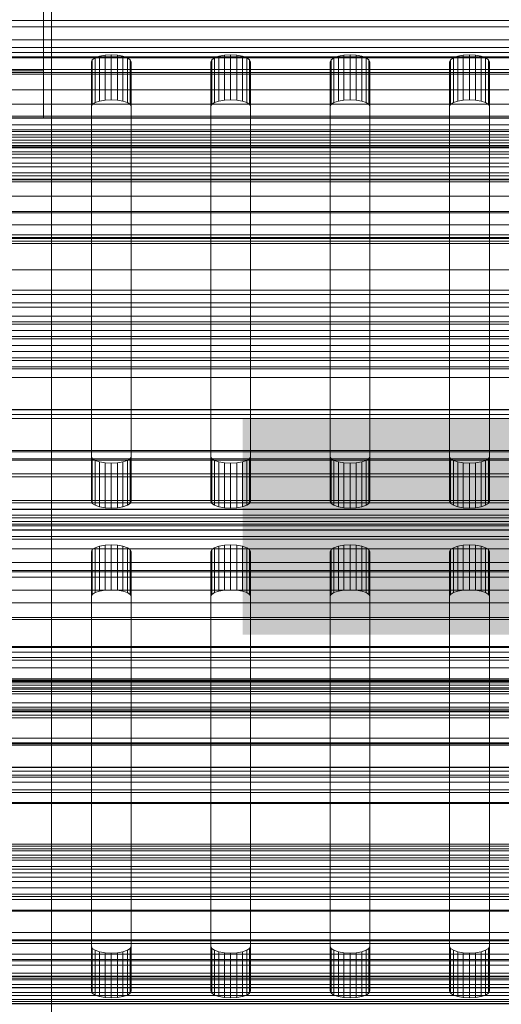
# Model space of a CAD drawing. Header units: millimetres. Extents: x -4738 to 65662, y -68080 to 6847.
# Tile 115 of 256: x -134 to -74, y -35024 to -34900. Entities that reach past the tile are written whole.
import ezdxf

# ---------------------------------------------------------------- set-up
doc = ezdxf.new("R2010")
doc.units = ezdxf.units.MM
for name, color, linetype, lineweight in [('COTAS_O', 1, 'Continuous', 0), ('COTAS_P', 1, 'Continuous', 0), ('frontal_bajante_movil', 7, 'Continuous', 0), ('frontal_briquetadora', 7, 'Continuous', 0), ('frontal_C01', 7, 'Continuous', 0), ('frontal_C02', 7, 'Continuous', 0), ('frontal_C03', 7, 'Continuous', 0), ('frontal_C04', 7, 'Continuous', 0), ('frontal_mezcladora', 7, 'Continuous', 0), ('frontal_mix-C02', 7, 'Continuous', 0), ('frontal_secador', 7, 'Continuous', 0)]:
    doc.layers.add(name, color=color, linetype=linetype, lineweight=lineweight)
doc.dimstyles.new('R19_100', dxfattribs={"dimtxt": 250, "dimasz": 150, "dimexe": 150, "dimexo": 80, "dimgap": 100, "dimtad": 1, "dimtih": 1, "dimtoh": 1, "dimdsep": 46, "dimcen": 0.09, "dimadec": 0, "dimazin": 0, "dimtfac": 1, "dimtdec": 4, "dimtofl": 0, "dimtmove": 0, "dimatfit": 3, "dimfxl": 1, "dimtolj": 1, "dimtzin": 0, "dimarcsym": 0})

# ---------------------------------------------------------------- blocks, each defined once
blk = doc.blocks.new('DIM_R31_49')
at = {"layer": 'COTAS_P'}
for p, q in [((-150, -32300), (550, -32300)), ((550, -32300), (505, -32450)), ((550, -34900), (550, -32300)), ((550, -32300), (595, -32450)), ((550, -34900), (505, -34750)), ((550, -34900), (595, -34750)), ((-150, -34900), (550, -34900))]:
    blk.add_line(p, q, dxfattribs=at)
blk.add_text('2600 P', height=250, rotation=90, dxfattribs=at).set_placement((450, -33600))
blk = doc.blocks.new('DIM_R31_51')
at = {"layer": 'COTAS_O'}
for p, q in [((-650, -33700), (50, -33700)), ((50, -33700), (5, -33850)), ((50, -34900), (50, -33700)), ((50, -33700), (95, -33850)), ((50, -34900), (5, -34750)), ((50, -34900), (95, -34750)), ((-650, -34900), (50, -34900))]:
    blk.add_line(p, q, dxfattribs=at)
blk.add_text('1200 O', height=250, rotation=90, dxfattribs=at).set_placement((-50, -34300))
blk = doc.blocks.new('DIM_R31_52')
at = {"layer": 'COTAS_O'}
for p, q in [((-650, -34200), (-500, -34155)), ((650, -34200), (500, -34155)), ((-650, -34900), (-650, -34200)), ((-650, -34200), (650, -34200)), ((-650, -34200), (-500, -34245)), ((650, -34200), (500, -34245)), ((650, -34900), (650, -34200))]:
    blk.add_line(p, q, dxfattribs=at)
blk.add_text('1300 O', height=250, dxfattribs=at).set_placement((0, -34100))
blk = doc.blocks.new('DIM_R31_54')
at = {"layer": 'COTAS_O'}
for p, q in [((-1480, -35300), (-1330, -35255)), ((490, -35300), (340, -35255)), ((-1480, -36000), (-1480, -35300)), ((-1480, -35300), (490, -35300)), ((-1480, -35300), (-1330, -35345)), ((490, -35300), (340, -35345)), ((490, -36000), (490, -35300))]:
    blk.add_line(p, q, dxfattribs=at)
blk.add_text('1970 O', height=250, dxfattribs=at).set_placement((-495, -35200))
blk = doc.blocks.new('DIM_R31_56')
at = {"layer": 'COTAS_O'}
for p, q in [((-1400, -35300), (-1250, -35255)), ((1400, -35300), (1250, -35255)), ((-1400, -36000), (-1400, -35300)), ((-1400, -35300), (1400, -35300)), ((-1400, -35300), (-1250, -35345)), ((1400, -35300), (1250, -35345)), ((1400, -36000), (1400, -35300))]:
    blk.add_line(p, q, dxfattribs=at)
blk.add_text('2800 O', height=250, dxfattribs=at).set_placement((0, -35200))
blk = doc.blocks.new('DIM_R31_57')
at = {"layer": 'COTAS_P'}
for p, q in [((-305, -34680), (395, -34680)), ((395, -34680), (350, -34830)), ((395, -36000), (395, -34680)), ((395, -34680), (440, -34830)), ((395, -36000), (350, -35850)), ((395, -36000), (440, -35850)), ((-305, -36000), (395, -36000))]:
    blk.add_line(p, q, dxfattribs=at)
blk.add_text('1320 P', height=250, rotation=90, dxfattribs=at).set_placement((295, -35340))
blk = doc.blocks.new('DIM_R31_58')
at = {"layer": 'COTAS_P'}
for p, q in [((-305, -35300), (-155, -35255)), ((345, -35300), (195, -35255)), ((-305, -36000), (-305, -35300)), ((-305, -35300), (345, -35300)), ((-305, -35300), (-155, -35345)), ((345, -35300), (195, -35345)), ((345, -36000), (345, -35300))]:
    blk.add_line(p, q, dxfattribs=at)
blk.add_text('650 P', height=250, dxfattribs=at).set_placement((20, -35200))

msp = doc.modelspace()

# ---------------------------------------------------------------- linework, layer by layer
at = {"layer": 'frontal_bajante_movil'}
for p, q in [((208, -34902.42), (-168, -34902.42)), ((-168, -34903.359), (208, -34903.359)), ((-123.273, -34904.358), (-122.5, -34904.316)), ((-122.5, -34904.316), (-121.727, -34904.358)), ((-122.5, -34909.954), (-122.5, -34904.316)), ((-108.273, -34904.358), (-107.5, -34904.316)), ((-107.5, -34904.316), (-106.727, -34904.358)), ((-107.5, -34909.954), (-107.5, -34904.316)), ((-93.273, -34904.358), (-92.5, -34904.316)), ((-92.5, -34904.316), (-91.727, -34904.358)), ((-92.5, -34909.954), (-92.5, -34904.316)), ((-78.273, -34904.358), (-77.5, -34904.316)), ((-77.5, -34904.316), (-76.727, -34904.358)), ((-77.5, -34909.954), (-77.5, -34904.316)), ((208, -34904.675), (-168, -34904.675)), ((-125, -34905.171), (-124.878, -34904.907)), ((-125, -34954.764), (-125, -34905.171)), ((-125, -34905.171), (-125, -34910.809)), ((-124.878, -34904.907), (-124.523, -34904.669)), ((-124.878, -34910.545), (-124.878, -34904.907)), ((-124.523, -34904.669), (-123.969, -34904.479)), ((-124.523, -34910.307), (-124.523, -34904.669)), ((-123.969, -34904.479), (-123.273, -34904.358)), ((-123.969, -34910.118), (-123.969, -34904.479)), ((-123.273, -34909.996), (-123.273, -34904.358)), ((-121.727, -34904.358), (-121.031, -34904.479)), ((-121.727, -34909.996), (-121.727, -34904.358)), ((-121.031, -34904.479), (-120.477, -34904.669)), ((-121.031, -34910.118), (-121.031, -34904.479)), ((-120.477, -34904.669), (-120.122, -34904.907)), ((-120.477, -34910.307), (-120.477, -34904.669)), ((-120.122, -34904.907), (-120, -34905.171)), ((-120.122, -34910.545), (-120.122, -34904.907)), ((-120, -34905.171), (-120, -34954.764)), ((-120, -34910.809), (-120, -34905.171)), ((-110, -34905.171), (-109.878, -34904.907)), ((-110, -34954.764), (-110, -34905.171)), ((-110, -34905.171), (-110, -34910.809)), ((-109.878, -34904.907), (-109.523, -34904.669)), ((-109.878, -34910.545), (-109.878, -34904.907)), ((-109.523, -34904.669), (-108.969, -34904.479)), ((-109.523, -34910.307), (-109.523, -34904.669)), ((-108.969, -34904.479), (-108.273, -34904.358)), ((-108.969, -34910.118), (-108.969, -34904.479)), ((-108.273, -34909.996), (-108.273, -34904.358)), ((-106.727, -34904.358), (-106.031, -34904.479)), ((-106.727, -34909.996), (-106.727, -34904.358)), ((-106.031, -34904.479), (-105.477, -34904.669)), ((-106.031, -34910.118), (-106.031, -34904.479)), ((-105.477, -34904.669), (-105.122, -34904.907)), ((-105.477, -34910.307), (-105.477, -34904.669)), ((-105.122, -34904.907), (-105, -34905.171)), ((-105.122, -34910.545), (-105.122, -34904.907)), ((-105, -34905.171), (-105, -34954.764)), ((-105, -34910.809), (-105, -34905.171)), ((-95, -34905.171), (-94.878, -34904.907)), ((-95, -34954.764), (-95, -34905.171)), ((-95, -34905.171), (-95, -34910.809)), ((-94.878, -34904.907), (-94.523, -34904.669)), ((-94.878, -34910.545), (-94.878, -34904.907)), ((-94.523, -34904.669), (-93.969, -34904.479)), ((-94.523, -34910.307), (-94.523, -34904.669)), ((-93.969, -34904.479), (-93.273, -34904.358)), ((-93.969, -34910.118), (-93.969, -34904.479)), ((-93.273, -34909.996), (-93.273, -34904.358)), ((-91.727, -34904.358), (-91.031, -34904.479)), ((-91.727, -34909.996), (-91.727, -34904.358)), ((-91.031, -34904.479), (-90.477, -34904.669)), ((-91.031, -34910.118), (-91.031, -34904.479)), ((-90.477, -34904.669), (-90.122, -34904.907)), ((-90.477, -34910.307), (-90.477, -34904.669)), ((-90.122, -34904.907), (-90, -34905.171)), ((-90.122, -34910.545), (-90.122, -34904.907)), ((-90, -34905.171), (-90, -34954.764)), ((-90, -34910.809), (-90, -34905.171)), ((-80, -34905.171), (-79.878, -34904.907)), ((-80, -34954.764), (-80, -34905.171)), ((-80, -34905.171), (-80, -34910.809)), ((-79.878, -34904.907), (-79.523, -34904.669)), ((-79.878, -34910.545), (-79.878, -34904.907)), ((-79.523, -34904.669), (-78.969, -34904.479)), ((-79.523, -34910.307), (-79.523, -34904.669)), ((-78.969, -34904.479), (-78.273, -34904.358)), ((-78.969, -34910.118), (-78.969, -34904.479)), ((-78.273, -34909.996), (-78.273, -34904.358)), ((-76.727, -34904.358), (-76.031, -34904.479)), ((-76.727, -34909.996), (-76.727, -34904.358)), ((-76.031, -34904.479), (-75.477, -34904.669)), ((-76.031, -34910.118), (-76.031, -34904.479)), ((-75.477, -34904.669), (-75.122, -34904.907)), ((-75.477, -34910.307), (-75.477, -34904.669)), ((-75.122, -34904.907), (-75, -34905.171)), ((-75.122, -34910.545), (-75.122, -34904.907)), ((-75, -34905.171), (-75, -34954.764)), ((-75, -34910.809), (-75, -34905.171)), ((-168, -34906.524), (208, -34906.524)), ((-124.523, -34910.307), (-124.878, -34910.545)), ((-123.969, -34910.118), (-124.523, -34910.307)), ((-123.273, -34909.996), (-123.969, -34910.118)), ((-122.5, -34909.954), (-123.273, -34909.996)), ((-121.727, -34909.996), (-122.5, -34909.954)), ((-121.031, -34910.118), (-121.727, -34909.996)), ((-120.477, -34910.307), (-121.031, -34910.118)), ((-120.122, -34910.545), (-120.477, -34910.307)), ((-109.523, -34910.307), (-109.878, -34910.545)), ((-108.969, -34910.118), (-109.523, -34910.307)), ((-108.273, -34909.996), (-108.969, -34910.118)), ((-107.5, -34909.954), (-108.273, -34909.996)), ((-106.727, -34909.996), (-107.5, -34909.954)), ((-106.031, -34910.118), (-106.727, -34909.996)), ((-105.477, -34910.307), (-106.031, -34910.118)), ((-105.122, -34910.545), (-105.477, -34910.307)), ((-94.523, -34910.307), (-94.878, -34910.545)), ((-93.969, -34910.118), (-94.523, -34910.307)), ((-93.273, -34909.996), (-93.969, -34910.118)), ((-92.5, -34909.954), (-93.273, -34909.996)), ((-91.727, -34909.996), (-92.5, -34909.954)), ((-91.031, -34910.118), (-91.727, -34909.996)), ((-90.477, -34910.307), (-91.031, -34910.118)), ((-90.122, -34910.545), (-90.477, -34910.307)), ((-79.523, -34910.307), (-79.878, -34910.545)), ((-78.969, -34910.118), (-79.523, -34910.307)), ((-78.273, -34909.996), (-78.969, -34910.118)), ((-77.5, -34909.954), (-78.273, -34909.996)), ((-76.727, -34909.996), (-77.5, -34909.954)), ((-76.031, -34910.118), (-76.727, -34909.996)), ((-75.477, -34910.307), (-76.031, -34910.118)), ((-75.122, -34910.545), (-75.477, -34910.307)), ((-124.878, -34910.545), (-125, -34910.809)), ((-125, -34910.809), (-125, -34960.402)), ((-120, -34910.809), (-120.122, -34910.545)), ((-120, -34960.402), (-120, -34910.809)), ((-109.878, -34910.545), (-110, -34910.809)), ((-110, -34910.809), (-110, -34960.402)), ((-105, -34910.809), (-105.122, -34910.545)), ((-105, -34960.402), (-105, -34910.809)), ((-94.878, -34910.545), (-95, -34910.809)), ((-95, -34910.809), (-95, -34960.402)), ((-90, -34910.809), (-90.122, -34910.545)), ((-90, -34960.402), (-90, -34910.809)), ((-79.878, -34910.545), (-80, -34910.809)), ((-80, -34910.809), (-80, -34960.402)), ((-75, -34910.809), (-75.122, -34910.545)), ((-75, -34960.402), (-75, -34910.809)), ((-124.878, -34955.028), (-125, -34954.764)), ((-125, -34960.402), (-125, -34954.764)), ((-124.523, -34955.267), (-124.878, -34955.028)), ((-124.878, -34960.666), (-124.878, -34955.028)), ((-120.122, -34955.028), (-120.477, -34955.267)), ((-120, -34954.764), (-120.122, -34955.028)), ((-120.122, -34960.666), (-120.122, -34955.028)), ((-120, -34960.402), (-120, -34954.764)), ((-109.878, -34955.028), (-110, -34954.764)), ((-110, -34960.402), (-110, -34954.764)), ((-109.523, -34955.267), (-109.878, -34955.028)), ((-109.878, -34960.666), (-109.878, -34955.028)), ((-105.122, -34955.028), (-105.477, -34955.267)), ((-105, -34954.764), (-105.122, -34955.028)), ((-105.122, -34960.666), (-105.122, -34955.028)), ((-105, -34960.402), (-105, -34954.764)), ((-94.878, -34955.028), (-95, -34954.764)), ((-95, -34960.402), (-95, -34954.764)), ((-94.523, -34955.267), (-94.878, -34955.028)), ((-94.878, -34960.666), (-94.878, -34955.028)), ((-90.122, -34955.028), (-90.477, -34955.267)), ((-90, -34954.764), (-90.122, -34955.028)), ((-90.122, -34960.666), (-90.122, -34955.028)), ((-90, -34960.402), (-90, -34954.764)), ((-79.878, -34955.028), (-80, -34954.764)), ((-80, -34960.402), (-80, -34954.764)), ((-79.523, -34955.267), (-79.878, -34955.028)), ((-79.878, -34960.666), (-79.878, -34955.028)), ((-75.122, -34955.028), (-75.477, -34955.267)), ((-75, -34954.764), (-75.122, -34955.028)), ((-75.122, -34960.666), (-75.122, -34955.028)), ((-75, -34960.402), (-75, -34954.764)), ((-123.969, -34955.456), (-124.523, -34955.267)), ((-124.523, -34960.905), (-124.523, -34955.267)), ((-123.273, -34955.577), (-123.969, -34955.456)), ((-123.969, -34961.094), (-123.969, -34955.456)), ((-122.5, -34955.619), (-123.273, -34955.577)), ((-123.273, -34961.215), (-123.273, -34955.577)), ((-121.727, -34955.577), (-122.5, -34955.619)), ((-122.5, -34961.257), (-122.5, -34955.619)), ((-121.031, -34955.456), (-121.727, -34955.577)), ((-121.727, -34961.215), (-121.727, -34955.577)), ((-120.477, -34955.267), (-121.031, -34955.456)), ((-121.031, -34961.094), (-121.031, -34955.456)), ((-120.477, -34960.905), (-120.477, -34955.267)), ((-108.969, -34955.456), (-109.523, -34955.267)), ((-109.523, -34960.905), (-109.523, -34955.267)), ((-108.273, -34955.577), (-108.969, -34955.456)), ((-108.969, -34961.094), (-108.969, -34955.456)), ((-107.5, -34955.619), (-108.273, -34955.577)), ((-108.273, -34961.215), (-108.273, -34955.577)), ((-106.727, -34955.577), (-107.5, -34955.619)), ((-107.5, -34961.257), (-107.5, -34955.619)), ((-106.031, -34955.456), (-106.727, -34955.577)), ((-106.727, -34961.215), (-106.727, -34955.577)), ((-105.477, -34955.267), (-106.031, -34955.456)), ((-106.031, -34961.094), (-106.031, -34955.456)), ((-105.477, -34960.905), (-105.477, -34955.267)), ((-93.969, -34955.456), (-94.523, -34955.267)), ((-94.523, -34960.905), (-94.523, -34955.267)), ((-93.273, -34955.577), (-93.969, -34955.456)), ((-93.969, -34961.094), (-93.969, -34955.456)), ((-92.5, -34955.619), (-93.273, -34955.577)), ((-93.273, -34961.215), (-93.273, -34955.577)), ((-91.727, -34955.577), (-92.5, -34955.619)), ((-92.5, -34961.257), (-92.5, -34955.619)), ((-91.031, -34955.456), (-91.727, -34955.577)), ((-91.727, -34961.215), (-91.727, -34955.577)), ((-90.477, -34955.267), (-91.031, -34955.456)), ((-91.031, -34961.094), (-91.031, -34955.456)), ((-90.477, -34960.905), (-90.477, -34955.267)), ((-78.969, -34955.456), (-79.523, -34955.267)), ((-79.523, -34960.905), (-79.523, -34955.267)), ((-78.273, -34955.577), (-78.969, -34955.456)), ((-78.969, -34961.094), (-78.969, -34955.456)), ((-77.5, -34955.619), (-78.273, -34955.577)), ((-78.273, -34961.215), (-78.273, -34955.577)), ((-76.727, -34955.577), (-77.5, -34955.619)), ((-77.5, -34961.257), (-77.5, -34955.619)), ((-76.031, -34955.456), (-76.727, -34955.577)), ((-76.727, -34961.215), (-76.727, -34955.577)), ((-75.477, -34955.267), (-76.031, -34955.456)), ((-76.031, -34961.094), (-76.031, -34955.456)), ((-75.477, -34960.905), (-75.477, -34955.267)), ((-125, -34960.402), (-124.878, -34960.666)), ((-124.878, -34960.666), (-124.523, -34960.905)), ((-124.523, -34960.905), (-123.969, -34961.094)), ((-123.969, -34961.094), (-123.273, -34961.215)), ((-123.273, -34961.215), (-122.5, -34961.257)), ((-122.5, -34961.257), (-121.727, -34961.215)), ((-121.727, -34961.215), (-121.031, -34961.094)), ((-121.031, -34961.094), (-120.477, -34960.905)), ((-120.477, -34960.905), (-120.122, -34960.666)), ((-120.122, -34960.666), (-120, -34960.402)), ((-110, -34960.402), (-109.878, -34960.666)), ((-109.878, -34960.666), (-109.523, -34960.905)), ((-109.523, -34960.905), (-108.969, -34961.094)), ((-108.969, -34961.094), (-108.273, -34961.215)), ((-108.273, -34961.215), (-107.5, -34961.257)), ((-107.5, -34961.257), (-106.727, -34961.215)), ((-106.727, -34961.215), (-106.031, -34961.094)), ((-106.031, -34961.094), (-105.477, -34960.905)), ((-105.477, -34960.905), (-105.122, -34960.666)), ((-105.122, -34960.666), (-105, -34960.402)), ((-95, -34960.402), (-94.878, -34960.666)), ((-94.878, -34960.666), (-94.523, -34960.905)), ((-94.523, -34960.905), (-93.969, -34961.094)), ((-93.969, -34961.094), (-93.273, -34961.215)), ((-93.273, -34961.215), (-92.5, -34961.257)), ((-92.5, -34961.257), (-91.727, -34961.215)), ((-91.727, -34961.215), (-91.031, -34961.094)), ((-91.031, -34961.094), (-90.477, -34960.905)), ((-90.477, -34960.905), (-90.122, -34960.666)), ((-90.122, -34960.666), (-90, -34960.402)), ((-80, -34960.402), (-79.878, -34960.666)), ((-79.878, -34960.666), (-79.523, -34960.905)), ((-79.523, -34960.905), (-78.969, -34961.094)), ((-78.969, -34961.094), (-78.273, -34961.215)), ((-78.273, -34961.215), (-77.5, -34961.257)), ((-77.5, -34961.257), (-76.727, -34961.215)), ((-76.727, -34961.215), (-76.031, -34961.094)), ((-76.031, -34961.094), (-75.477, -34960.905)), ((-75.477, -34960.905), (-75.122, -34960.666)), ((-75.122, -34960.666), (-75, -34960.402)), ((-168, -34963.993), (208, -34963.993)), ((-124.523, -34966.232), (-123.969, -34966.043)), ((-123.969, -34966.043), (-123.273, -34965.922)), ((-123.969, -34971.681), (-123.969, -34966.043)), ((-123.273, -34965.922), (-122.5, -34965.88)), ((-123.273, -34971.56), (-123.273, -34965.922)), ((-122.5, -34965.88), (-121.727, -34965.922)), ((-122.5, -34971.518), (-122.5, -34965.88)), ((-121.727, -34965.922), (-121.031, -34966.043)), ((-121.727, -34971.56), (-121.727, -34965.922)), ((-121.031, -34966.043), (-120.477, -34966.232)), ((-121.031, -34971.681), (-121.031, -34966.043)), ((-109.523, -34966.232), (-108.969, -34966.043)), ((-108.969, -34966.043), (-108.273, -34965.922)), ((-108.969, -34971.681), (-108.969, -34966.043)), ((-108.273, -34965.922), (-107.5, -34965.88)), ((-108.273, -34971.56), (-108.273, -34965.922)), ((-107.5, -34965.88), (-106.727, -34965.922)), ((-107.5, -34971.518), (-107.5, -34965.88)), ((-106.727, -34965.922), (-106.031, -34966.043)), ((-106.727, -34971.56), (-106.727, -34965.922)), ((-106.031, -34966.043), (-105.477, -34966.232)), ((-106.031, -34971.681), (-106.031, -34966.043)), ((-94.523, -34966.232), (-93.969, -34966.043)), ((-93.969, -34966.043), (-93.273, -34965.922)), ((-93.969, -34971.681), (-93.969, -34966.043)), ((-93.273, -34965.922), (-92.5, -34965.88)), ((-93.273, -34971.56), (-93.273, -34965.922)), ((-92.5, -34965.88), (-91.727, -34965.922)), ((-92.5, -34971.518), (-92.5, -34965.88)), ((-91.727, -34965.922), (-91.031, -34966.043)), ((-91.727, -34971.56), (-91.727, -34965.922)), ((-91.031, -34966.043), (-90.477, -34966.232)), ((-91.031, -34971.681), (-91.031, -34966.043)), ((-79.523, -34966.232), (-78.969, -34966.043)), ((-78.969, -34966.043), (-78.273, -34965.922)), ((-78.969, -34971.681), (-78.969, -34966.043)), ((-78.273, -34965.922), (-77.5, -34965.88)), ((-78.273, -34971.56), (-78.273, -34965.922)), ((-77.5, -34965.88), (-76.727, -34965.922)), ((-77.5, -34971.518), (-77.5, -34965.88)), ((-76.727, -34965.922), (-76.031, -34966.043)), ((-76.727, -34971.56), (-76.727, -34965.922)), ((-76.031, -34966.043), (-75.477, -34966.232)), ((-76.031, -34971.681), (-76.031, -34966.043)), ((-125, -34966.735), (-124.878, -34966.471)), ((-125, -35016.328), (-125, -34966.735)), ((-125, -34966.735), (-125, -34972.373)), ((-124.878, -34966.471), (-124.523, -34966.232)), ((-124.878, -34972.109), (-124.878, -34966.471)), ((-124.523, -34971.87), (-124.523, -34966.232)), ((-120.477, -34966.232), (-120.122, -34966.471)), ((-120.477, -34971.87), (-120.477, -34966.232)), ((-120.122, -34966.471), (-120, -34966.735)), ((-120.122, -34972.109), (-120.122, -34966.471)), ((-120, -34966.735), (-120, -35016.328)), ((-120, -34972.373), (-120, -34966.735)), ((-110, -34966.735), (-109.878, -34966.471)), ((-110, -35016.328), (-110, -34966.735)), ((-110, -34966.735), (-110, -34972.373)), ((-109.878, -34966.471), (-109.523, -34966.232)), ((-109.878, -34972.109), (-109.878, -34966.471)), ((-109.523, -34971.87), (-109.523, -34966.232)), ((-105.477, -34966.232), (-105.122, -34966.471)), ((-105.477, -34971.87), (-105.477, -34966.232)), ((-105.122, -34966.471), (-105, -34966.735)), ((-105.122, -34972.109), (-105.122, -34966.471)), ((-105, -34966.735), (-105, -35016.328)), ((-105, -34972.373), (-105, -34966.735)), ((-95, -34966.735), (-94.878, -34966.471)), ((-95, -35016.328), (-95, -34966.735)), ((-95, -34966.735), (-95, -34972.373)), ((-94.878, -34966.471), (-94.523, -34966.232)), ((-94.878, -34972.109), (-94.878, -34966.471)), ((-94.523, -34971.87), (-94.523, -34966.232)), ((-90.477, -34966.232), (-90.122, -34966.471)), ((-90.477, -34971.87), (-90.477, -34966.232)), ((-90.122, -34966.471), (-90, -34966.735)), ((-90.122, -34972.109), (-90.122, -34966.471)), ((-90, -34966.735), (-90, -35016.328)), ((-90, -34972.373), (-90, -34966.735)), ((-80, -34966.735), (-79.878, -34966.471)), ((-80, -35016.328), (-80, -34966.735)), ((-80, -34966.735), (-80, -34972.373)), ((-79.878, -34966.471), (-79.523, -34966.232)), ((-79.878, -34972.109), (-79.878, -34966.471)), ((-79.523, -34971.87), (-79.523, -34966.232)), ((-75.477, -34966.232), (-75.122, -34966.471)), ((-75.477, -34971.87), (-75.477, -34966.232)), ((-75.122, -34966.471), (-75, -34966.735)), ((-75.122, -34972.109), (-75.122, -34966.471)), ((-75, -34966.735), (-75, -35016.328)), ((-75, -34972.373), (-75, -34966.735)), ((208, -34968.098), (-168, -34968.098)), ((-124.878, -34972.109), (-125, -34972.373)), ((-125, -34972.373), (-125, -35021.966)), ((-124.523, -34971.87), (-124.878, -34972.109)), ((-123.969, -34971.681), (-124.523, -34971.87)), ((-123.273, -34971.56), (-123.969, -34971.681)), ((-122.5, -34971.518), (-123.273, -34971.56)), ((-121.727, -34971.56), (-122.5, -34971.518)), ((-121.031, -34971.681), (-121.727, -34971.56)), ((-120.477, -34971.87), (-121.031, -34971.681)), ((-120.122, -34972.109), (-120.477, -34971.87)), ((-120, -34972.373), (-120.122, -34972.109)), ((-120, -35021.966), (-120, -34972.373)), ((-109.878, -34972.109), (-110, -34972.373)), ((-110, -34972.373), (-110, -35021.966)), ((-109.523, -34971.87), (-109.878, -34972.109)), ((-108.969, -34971.681), (-109.523, -34971.87)), ((-108.273, -34971.56), (-108.969, -34971.681)), ((-107.5, -34971.518), (-108.273, -34971.56)), ((-106.727, -34971.56), (-107.5, -34971.518)), ((-106.031, -34971.681), (-106.727, -34971.56)), ((-105.477, -34971.87), (-106.031, -34971.681)), ((-105.122, -34972.109), (-105.477, -34971.87)), ((-105, -34972.373), (-105.122, -34972.109)), ((-105, -35021.966), (-105, -34972.373)), ((-94.878, -34972.109), (-95, -34972.373)), ((-95, -34972.373), (-95, -35021.966)), ((-94.523, -34971.87), (-94.878, -34972.109)), ((-93.969, -34971.681), (-94.523, -34971.87)), ((-93.273, -34971.56), (-93.969, -34971.681)), ((-92.5, -34971.518), (-93.273, -34971.56)), ((-91.727, -34971.56), (-92.5, -34971.518)), ((-91.031, -34971.681), (-91.727, -34971.56)), ((-90.477, -34971.87), (-91.031, -34971.681)), ((-90.122, -34972.109), (-90.477, -34971.87)), ((-90, -34972.373), (-90.122, -34972.109)), ((-90, -35021.966), (-90, -34972.373)), ((-79.878, -34972.109), (-80, -34972.373)), ((-80, -34972.373), (-80, -35021.966)), ((-79.523, -34971.87), (-79.878, -34972.109)), ((-78.969, -34971.681), (-79.523, -34971.87)), ((-78.273, -34971.56), (-78.969, -34971.681)), ((-77.5, -34971.518), (-78.273, -34971.56)), ((-76.727, -34971.56), (-77.5, -34971.518)), ((-76.031, -34971.681), (-76.727, -34971.56)), ((-75.477, -34971.87), (-76.031, -34971.681)), ((-75.122, -34972.109), (-75.477, -34971.87)), ((-75, -34972.373), (-75.122, -34972.109)), ((-75, -35021.966), (-75, -34972.373)), ((208, -34975.27), (-168, -34975.27)), ((-168, -34979.374), (208, -34979.374)), ((-124.878, -35016.592), (-125, -35016.328)), ((-125, -35021.966), (-125, -35016.328)), ((-124.523, -35016.83), (-124.878, -35016.592)), ((-124.878, -35022.23), (-124.878, -35016.592)), ((-123.969, -35017.019), (-124.523, -35016.83)), ((-124.523, -35022.468), (-124.523, -35016.83)), ((-120.477, -35016.83), (-121.031, -35017.019)), ((-120.122, -35016.592), (-120.477, -35016.83)), ((-120.477, -35022.468), (-120.477, -35016.83)), ((-120, -35016.328), (-120.122, -35016.592)), ((-120.122, -35022.23), (-120.122, -35016.592)), ((-120, -35021.966), (-120, -35016.328)), ((-109.878, -35016.592), (-110, -35016.328)), ((-110, -35021.966), (-110, -35016.328)), ((-109.523, -35016.83), (-109.878, -35016.592)), ((-109.878, -35022.23), (-109.878, -35016.592)), ((-108.969, -35017.019), (-109.523, -35016.83)), ((-109.523, -35022.468), (-109.523, -35016.83)), ((-105.477, -35016.83), (-106.031, -35017.019)), ((-105.122, -35016.592), (-105.477, -35016.83)), ((-105.477, -35022.468), (-105.477, -35016.83)), ((-105, -35016.328), (-105.122, -35016.592)), ((-105.122, -35022.23), (-105.122, -35016.592)), ((-105, -35021.966), (-105, -35016.328)), ((-94.878, -35016.592), (-95, -35016.328)), ((-95, -35021.966), (-95, -35016.328)), ((-94.523, -35016.83), (-94.878, -35016.592)), ((-94.878, -35022.23), (-94.878, -35016.592)), ((-93.969, -35017.019), (-94.523, -35016.83)), ((-94.523, -35022.468), (-94.523, -35016.83)), ((-90.477, -35016.83), (-91.031, -35017.019)), ((-90.122, -35016.592), (-90.477, -35016.83)), ((-90.477, -35022.468), (-90.477, -35016.83)), ((-90, -35016.328), (-90.122, -35016.592)), ((-90.122, -35022.23), (-90.122, -35016.592)), ((-90, -35021.966), (-90, -35016.328)), ((-79.878, -35016.592), (-80, -35016.328)), ((-80, -35021.966), (-80, -35016.328)), ((-79.523, -35016.83), (-79.878, -35016.592)), ((-79.878, -35022.23), (-79.878, -35016.592)), ((-78.969, -35017.019), (-79.523, -35016.83)), ((-79.523, -35022.468), (-79.523, -35016.83)), ((-75.477, -35016.83), (-76.031, -35017.019)), ((-75.122, -35016.592), (-75.477, -35016.83)), ((-75.477, -35022.468), (-75.477, -35016.83)), ((-75, -35016.328), (-75.122, -35016.592)), ((-75.122, -35022.23), (-75.122, -35016.592)), ((-75, -35021.966), (-75, -35016.328)), ((-123.273, -35017.141), (-123.969, -35017.019)), ((-123.969, -35022.658), (-123.969, -35017.019)), ((-122.5, -35017.183), (-123.273, -35017.141)), ((-123.273, -35022.779), (-123.273, -35017.141)), ((-121.727, -35017.141), (-122.5, -35017.183)), ((-122.5, -35022.821), (-122.5, -35017.183)), ((-121.031, -35017.019), (-121.727, -35017.141)), ((-121.727, -35022.779), (-121.727, -35017.141)), ((-121.031, -35022.658), (-121.031, -35017.019)), ((-108.273, -35017.141), (-108.969, -35017.019)), ((-108.969, -35022.658), (-108.969, -35017.019)), ((-107.5, -35017.183), (-108.273, -35017.141)), ((-108.273, -35022.779), (-108.273, -35017.141)), ((-106.727, -35017.141), (-107.5, -35017.183)), ((-107.5, -35022.821), (-107.5, -35017.183)), ((-106.031, -35017.019), (-106.727, -35017.141)), ((-106.727, -35022.779), (-106.727, -35017.141)), ((-106.031, -35022.658), (-106.031, -35017.019)), ((-93.273, -35017.141), (-93.969, -35017.019)), ((-93.969, -35022.658), (-93.969, -35017.019)), ((-92.5, -35017.183), (-93.273, -35017.141)), ((-93.273, -35022.779), (-93.273, -35017.141)), ((-91.727, -35017.141), (-92.5, -35017.183)), ((-92.5, -35022.821), (-92.5, -35017.183)), ((-91.031, -35017.019), (-91.727, -35017.141)), ((-91.727, -35022.779), (-91.727, -35017.141)), ((-91.031, -35022.658), (-91.031, -35017.019)), ((-78.273, -35017.141), (-78.969, -35017.019)), ((-78.969, -35022.658), (-78.969, -35017.019)), ((-77.5, -35017.183), (-78.273, -35017.141)), ((-78.273, -35022.779), (-78.273, -35017.141)), ((-76.727, -35017.141), (-77.5, -35017.183)), ((-77.5, -35022.821), (-77.5, -35017.183)), ((-76.031, -35017.019), (-76.727, -35017.141)), ((-76.727, -35022.779), (-76.727, -35017.141)), ((-76.031, -35022.658), (-76.031, -35017.019)), ((-125, -35021.966), (-124.878, -35022.23)), ((-124.878, -35022.23), (-124.523, -35022.468)), ((-124.523, -35022.468), (-123.969, -35022.658)), ((-123.969, -35022.658), (-123.273, -35022.779)), ((-123.273, -35022.779), (-122.5, -35022.821)), ((-122.5, -35022.821), (-121.727, -35022.779)), ((-121.727, -35022.779), (-121.031, -35022.658)), ((-121.031, -35022.658), (-120.477, -35022.468)), ((-120.477, -35022.468), (-120.122, -35022.23)), ((-120.122, -35022.23), (-120, -35021.966)), ((-110, -35021.966), (-109.878, -35022.23)), ((-109.878, -35022.23), (-109.523, -35022.468)), ((-109.523, -35022.468), (-108.969, -35022.658)), ((-108.969, -35022.658), (-108.273, -35022.779)), ((-108.273, -35022.779), (-107.5, -35022.821)), ((-107.5, -35022.821), (-106.727, -35022.779)), ((-106.727, -35022.779), (-106.031, -35022.658)), ((-106.031, -35022.658), (-105.477, -35022.468)), ((-105.477, -35022.468), (-105.122, -35022.23)), ((-105.122, -35022.23), (-105, -35021.966)), ((-95, -35021.966), (-94.878, -35022.23)), ((-94.878, -35022.23), (-94.523, -35022.468)), ((-94.523, -35022.468), (-93.969, -35022.658)), ((-93.969, -35022.658), (-93.273, -35022.779)), ((-93.273, -35022.779), (-92.5, -35022.821)), ((-92.5, -35022.821), (-91.727, -35022.779)), ((-91.727, -35022.779), (-91.031, -35022.658)), ((-91.031, -35022.658), (-90.477, -35022.468)), ((-90.477, -35022.468), (-90.122, -35022.23)), ((-90.122, -35022.23), (-90, -35021.966)), ((-80, -35021.966), (-79.878, -35022.23)), ((-79.878, -35022.23), (-79.523, -35022.468)), ((-79.523, -35022.468), (-78.969, -35022.658)), ((-78.969, -35022.658), (-78.273, -35022.779)), ((-78.273, -35022.779), (-77.5, -35022.821)), ((-77.5, -35022.821), (-76.727, -35022.779)), ((-76.727, -35022.779), (-76.031, -35022.658)), ((-76.031, -35022.658), (-75.477, -35022.468)), ((-75.477, -35022.468), (-75.122, -35022.23)), ((-75.122, -35022.23), (-75, -35021.966))]:
    msp.add_line(p, q, dxfattribs=at)
at = {"layer": 'frontal_briquetadora'}
for p, q in [((-490, -34940), (340, -34940)), ((-490, -34940), (490, -34940)), ((-1330, -34950), (340, -34950))]:
    msp.add_line(p, q, dxfattribs=at)
at = {"layer": 'frontal_C01'}
for p, q in [((-130, -35045.418), (-130, -34782.805)), ((-130, -34788.585), (-130, -35051.199)), ((-450, -34984.295), (450, -34984.295)), ((-525.279, -34991.04), (525.279, -34991.04)), ((450, -34995.08), (-450, -34995.08)), ((450, -35017.999), (-450, -35017.999))]:
    msp.add_line(p, q, dxfattribs=at)
at = {"layer": 'frontal_C02'}
for p, q in [((-130, -35102.421), (-130, -34811.926)), ((-130, -34817.656), (-130, -35108.151)), ((-131, -34860.876), (-131, -34906.313)), ((-131, -34912.274), (-131, -34866.837)), ((-425, -34900.768), (425, -34900.768)), ((-131, -34906.313), (-149, -34906.313)), ((-131, -34912.274), (-131, -34906.313)), ((425, -34912.223), (-425, -34912.223)), ((-149, -34912.274), (-131, -34912.274)), ((425, -34915.909), (-425, -34915.909)), ((-679.4, -34927.256), (679.4, -34927.256)), ((-425, -34927.364), (425, -34927.364)), ((-450, -34949.495), (450, -34949.495)), ((450, -34961.417), (-450, -34961.417)), ((-679.4, -34969.256), (679.4, -34969.256)), ((450, -34982.905), (-450, -34982.905)), ((-450, -34994.827), (450, -34994.827)), ((-311.15, -35003.741), (311.15, -35003.741)), ((-311.15, -35004.337), (311.15, -35004.337)), ((-311.15, -35004.874), (311.15, -35004.874)), ((-311.15, -35006.623), (311.15, -35006.623)), ((-311.15, -35007.66), (311.15, -35007.66)), ((-311.15, -35010.441), (311.15, -35010.441)), ((-311.15, -35011.908), (311.15, -35011.908)), ((-311.15, -35015.532), (311.15, -35015.532)), ((-311.15, -35017.329), (311.15, -35017.329)), ((-440, -35020.127), (440, -35020.127)), ((-440, -35020.339), (440, -35020.339)), ((-440, -35020.529), (440, -35020.529)), ((-440, -35021.148), (440, -35021.148)), ((-440, -35021.516), (440, -35021.516)), ((311.15, -35021.549), (-311.15, -35021.549)), ((-440, -35022.501), (440, -35022.501)), ((-440, -35023.021), (440, -35023.021)), ((-311.15, -35023.553), (311.15, -35023.553))]:
    msp.add_line(p, q, dxfattribs=at)
at = {"layer": 'frontal_C03'}
for p, q in [((1250, -34915.372), (-1250, -34915.372)), ((1250, -34915.689), (-1250, -34915.689)), ((1250, -34916.483), (-1250, -34916.483)), ((-1250, -34917.247), (1250, -34917.247)), ((1250, -34918.37), (-1250, -34918.37)), ((1250, -34919.134), (-1250, -34919.134)), ((1250, -34919.928), (-1250, -34919.928)), ((1250, -34920.245), (-1250, -34920.245)), ((1250, -34937.83), (-1250, -34937.83)), ((1250, -34938.147), (-1250, -34938.147)), ((1250, -34938.941), (-1250, -34938.941)), ((-1250, -34939.705), (1250, -34939.705)), ((1250, -34940.828), (-1250, -34940.828)), ((1250, -34941.592), (-1250, -34941.592)), ((1250, -34942.386), (-1250, -34942.386)), ((1250, -34942.702), (-1250, -34942.702)), ((-1699.4, -34948.899), (1699.4, -34948.899)), ((-1496, -34954.179), (1496, -34954.179)), ((1496, -34955.078), (-1496, -34955.078)), ((1250, -34956.965), (-1250, -34956.965)), ((1250, -34957.342), (-1250, -34957.342)), ((1250, -34960.288), (-1250, -34960.288)), ((1250, -34960.604), (-1250, -34960.604)), ((1250, -34961.393), (-1250, -34961.393)), ((1250, -34961.398), (-1250, -34961.398)), ((-1250, -34962.162), (1250, -34962.162)), ((1250, -34962.466), (-1250, -34962.466)), ((1250, -34963.285), (-1250, -34963.285)), ((1250, -34964.049), (-1250, -34964.049)), ((1250, -34964.843), (-1250, -34964.843)), ((1250, -34965.16), (-1250, -34965.16)), ((1250, -34969.952), (-1250, -34969.952)), ((1250, -34971.557), (-1250, -34971.557)), ((1496, -34978.662), (-1496, -34978.662)), ((1496, -34978.78), (-1496, -34978.78)), ((1496, -34980.046), (-1496, -34980.046)), ((1496, -34980.381), (-1496, -34980.381)), ((-1250, -34981.338), (1250, -34981.338)), ((1496, -34982.72), (-1496, -34982.72)), ((1496, -34983.222), (-1496, -34983.222)), ((1250, -34982.745), (-1250, -34982.745)), ((1250, -34983.062), (-1250, -34983.062)), ((1250, -34983.231), (-1250, -34983.231)), ((1250, -34983.856), (-1250, -34983.856)), ((-1250, -34984.62), (1250, -34984.62)), ((1250, -34985.743), (-1250, -34985.743)), ((-1496, -34986.279), (1496, -34986.279)), ((1496, -34986.87), (-1496, -34986.87)), ((1250, -34986.507), (-1250, -34986.507)), ((1250, -34987.301), (-1250, -34987.301)), ((1250, -34987.618), (-1250, -34987.618)), ((-1699.4, -34990.899), (1699.4, -34990.899)), ((1496, -34990.179), (-1496, -34990.179)), ((1496, -34990.77), (-1496, -34990.77)), ((1496, -34993.827), (-1496, -34993.827)), ((1496, -34994.328), (-1496, -34994.328)), ((1250, -34993.818), (-1250, -34993.818)), ((1250, -34995.711), (-1250, -34995.711)), ((1496, -34996.668), (-1496, -34996.668)), ((1496, -34997.003), (-1496, -34997.003)), ((1496, -34998.269), (-1496, -34998.269)), ((1496, -34998.387), (-1496, -34998.387)), ((1250, -35005.203), (-1250, -35005.203)), ((1250, -35005.492), (-1250, -35005.492)), ((1250, -35005.519), (-1250, -35005.519)), ((1250, -35006.313), (-1250, -35006.313)), ((-1250, -35007.078), (1250, -35007.078)), ((1250, -35007.097), (-1250, -35007.097)), ((1250, -35008.201), (-1250, -35008.201)), ((1250, -35008.965), (-1250, -35008.965)), ((1250, -35009.759), (-1250, -35009.759)), ((1250, -35010.075), (-1250, -35010.075)), ((1250, -35014.583), (-1250, -35014.583)), ((1250, -35015.655), (-1250, -35015.655)), ((1250, -35019.707), (-1250, -35019.707)), ((1250, -35020.083), (-1250, -35020.083))]:
    msp.add_line(p, q, dxfattribs=at)
at = {"layer": 'frontal_C04'}
for p, q in [((-188, -34916.77), (188, -34916.77)), ((188, -34919.506), (-188, -34919.506)), ((188, -34934.413), (-188, -34934.413)), ((-188, -34937.149), (188, -34937.149)), ((-188, -34966.363), (188, -34966.363)), ((188, -34969.099), (-188, -34969.099)), ((188, -34984.006), (-188, -34984.006)), ((-188, -34986.742), (188, -34986.742)), ((-188, -35015.956), (188, -35015.956)), ((188, -35018.692), (-188, -35018.692))]:
    msp.add_line(p, q, dxfattribs=at)
at = {"layer": 'frontal_mezcladora'}
for p, q in [((-750, -34900), (750, -34900)), ((-600, -34900), (600, -34900)), ((-750, -34910.5), (750, -34910.5)), ((-180, -34915), (180, -34915))]:
    msp.add_line(p, q, dxfattribs=at)
at = {"layer": 'frontal_mix-C02'}
for p, q in [((-150, -34913.701), (150, -34913.701)), ((150, -34913.937), (-150, -34913.937)), ((150, -34915), (-150, -34915))]:
    msp.add_line(p, q, dxfattribs=at)
at = {"layer": 'frontal_secador'}
for p, q in [((1250, -34904), (-1250, -34904)), ((1250, -34904.545), (-1250, -34904.545)), ((1250, -34906.144), (-1250, -34906.144)), ((1250, -34906.709), (-1250, -34906.709)), ((1250, -34908.686), (-1250, -34908.686)), ((1320, -34912), (-1320, -34912)), ((1320, -34912.273), (-1320, -34912.273)), ((1250, -34912), (-1250, -34912)), ((1320, -34913.072), (-1320, -34913.072)), ((1320, -34914.343), (-1320, -34914.343)), ((1250, -34914.651), (-1250, -34914.651)), ((1320, -34916), (-1320, -34916)), ((1250, -34915.859), (-1250, -34915.859)), ((1320, -34917.929), (-1320, -34917.929)), ((-1320, -34920), (1320, -34920)), ((-1250, -34920), (1250, -34920)), ((1320, -34922.071), (-1320, -34922.071)), ((1320, -34924), (-1320, -34924)), ((1250, -34924.141), (-1250, -34924.141)), ((1320, -34925.657), (-1320, -34925.657)), ((1320, -34926.928), (-1320, -34926.928)), ((1320, -34927.727), (-1320, -34927.727)), ((1250, -34927.285), (-1250, -34927.285)), ((1320, -34928), (-1320, -34928)), ((1250, -34928), (-1250, -34928)), ((1250, -34931.314), (-1250, -34931.314)), ((1250, -34933.856), (-1250, -34933.856)), ((1250, -34935.455), (-1250, -34935.455)), ((1250, -34936), (-1250, -34936)), ((1360, -34943.5), (-1360, -34943.5)), ((1250, -34943.75), (-1250, -34943.75)), ((1360, -34944.863), (-1360, -34944.863)), ((1360, -34948.859), (-1360, -34948.859)), ((-1250, -34950), (1250, -34950)), ((-1245, -34950), (1245, -34950)), ((1245, -34954), (-1245, -34954)), ((1360, -34955.216), (-1360, -34955.216)), ((1360, -34963.5), (-1360, -34963.5)), ((1250, -34962.924), (-1250, -34962.924)), ((1360, -34973.147), (-1360, -34973.147)), ((-1250, -34975), (1250, -34975)), ((-1360, -34983.5), (1360, -34983.5)), ((-1250, -34983.5), (1250, -34983.5)), ((1360, -34993.853), (-1360, -34993.853)), ((1360, -35003.5), (-1360, -35003.5)), ((1250, -35004.076), (-1250, -35004.076)), ((1360, -35011.784), (-1360, -35011.784)), ((1360, -35018.141), (-1360, -35018.141)), ((1360, -35022.137), (-1360, -35022.137)), ((1360, -35023.5), (-1360, -35023.5)), ((1250, -35023.25), (-1250, -35023.25))]:
    msp.add_line(p, q, dxfattribs=at)

# ---------------------------------------------------------------- dimensions: what is measured, and where the dimension line sits
at = {"layer": 'COTAS_O'}
for p1, p2, distance, picture, middle in [((-650, -34900), (-650, -33700), -700, 'DIM_R31_51', (50, -34300)), ((-650, -34900), (650, -34900), 700, 'DIM_R31_52', (0, -34200)), ((-1480, -36000), (490, -36000), 700, 'DIM_R31_54', (-495, -35300)), ((-1400, -36000), (1400, -36000), 700, 'DIM_R31_56', (0, -35300))]:
    dim = msp.add_aligned_dim(p1=p1, p2=p2, distance=distance, text='<> O', dimstyle='R19_100', dxfattribs=at)
    dim.commit()
    dim.dimension.update_dxf_attribs({"geometry": picture, "text_midpoint": middle})
at = {"layer": 'COTAS_P'}
for p1, p2, distance, picture, middle in [((-150, -34900), (-150, -32300), -700, 'DIM_R31_49', (550, -33600)), ((-305, -36000), (-305, -34680), -700, 'DIM_R31_57', (395, -35340)), ((-305, -36000), (345, -36000), 700, 'DIM_R31_58', (20, -35300))]:
    dim = msp.add_aligned_dim(p1=p1, p2=p2, distance=distance, text='<> P', dimstyle='R19_100', dxfattribs=at)
    dim.commit()
    dim.dimension.update_dxf_attribs({"geometry": picture, "text_midpoint": middle})

doc.saveas('drawing.dxf')
